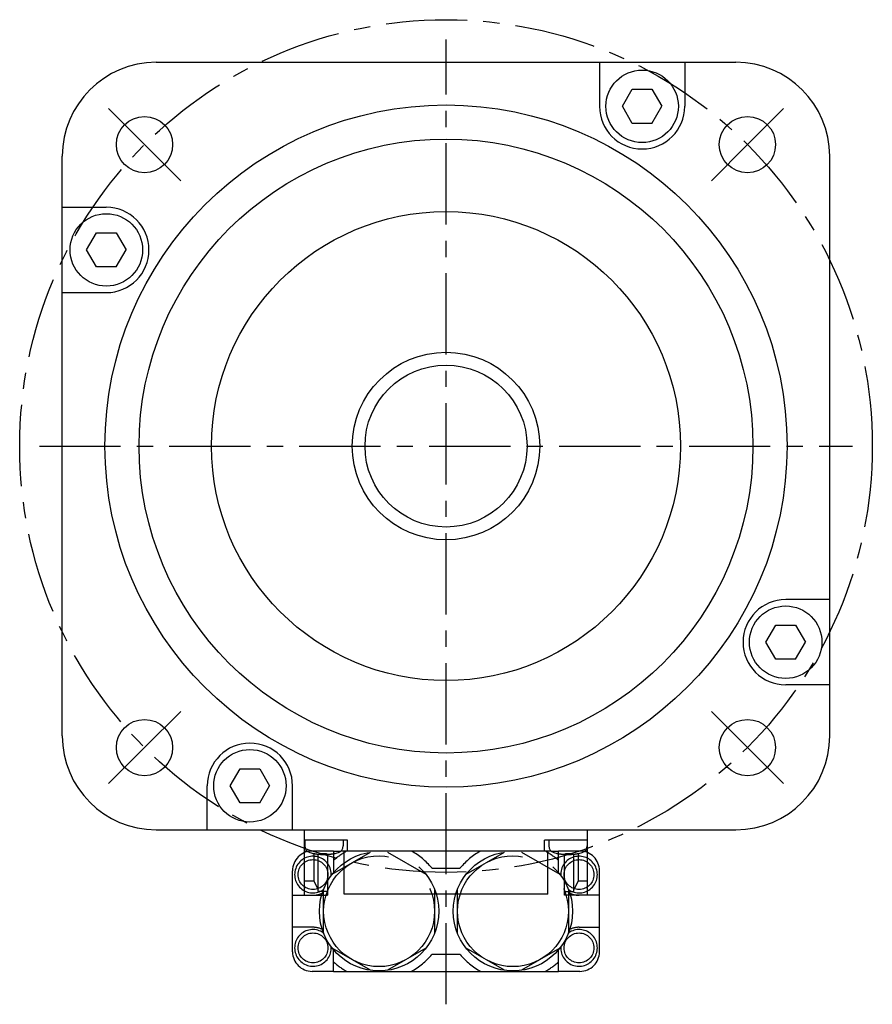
# Model space of a CAD drawing. Header units: millimetres. Extents: x 75 to 614, y 309 to 433.
# Tile 4 of 4: x 514 to 614, y 311 to 426. Entities that reach past the tile are written whole.
import ezdxf

# ---------------------------------------------------------------- set-up
doc = ezdxf.new("R2010")
doc.units = ezdxf.units.MM
doc.linetypes.add('CENTER', pattern=[50.8, 31.75, -6.35, 6.35, -6.35])
doc.linetypes.add('PHANTOM', pattern=[63.5, 31.75, -6.35, 6.35, -6.35, 6.35, -6.35])
doc.layers.add('CTR', color=2, linetype='CENTER')
doc.layers.add('PHANTOM', color=3, linetype='PHANTOM')

msp = doc.modelspace()

# ---------------------------------------------------------------- linework, layer by layer
for p, q in [((530.18, 421.12), (598.18, 421.12)), ((582.18, 421.12), (582.18, 415.96)), ((592.18, 421.12), (592.18, 415.96)), ((584.87, 415.96), (586.02, 417.96)), ((586.02, 417.96), (588.33, 417.96)), ((588.33, 417.96), (589.49, 415.96)), ((586.02, 413.96), (584.87, 415.96)), ((588.33, 413.96), (589.49, 415.96)), ((588.33, 413.96), (586.02, 413.96)), ((519.18, 342.12), (519.18, 410.12)), ((609.18, 342.12), (609.18, 410.12)), ((519.18, 404.12), (524.34, 404.12)), ((522.03, 399.12), (523.19, 401.12)), ((523.19, 401.12), (525.5, 401.12)), ((525.5, 401.12), (526.65, 399.12)), ((523.19, 397.12), (522.03, 399.12)), ((525.5, 397.12), (526.65, 399.12)), ((525.5, 397.12), (523.19, 397.12)), ((519.18, 394.12), (524.34, 394.12)), ((609.18, 358.12), (604.02, 358.12)), ((601.71, 353.12), (602.86, 355.12)), ((602.86, 355.12), (605.17, 355.12)), ((605.17, 355.12), (606.33, 353.12)), ((602.86, 351.12), (601.71, 353.12)), ((605.17, 351.12), (606.33, 353.12)), ((605.17, 351.12), (602.86, 351.12)), ((609.18, 348.12), (604.02, 348.12)), ((538.87, 336.28), (540.02, 338.28)), ((540.02, 338.28), (542.33, 338.28)), ((542.33, 338.28), (543.49, 336.28)), ((536.18, 331.12), (536.18, 336.28)), ((540.02, 334.28), (538.87, 336.28)), ((542.33, 334.28), (543.49, 336.28)), ((546.18, 331.12), (546.18, 336.28)), ((542.33, 334.28), (540.02, 334.28)), ((530.18, 331.12), (598.18, 331.12)), ((547.58, 323.47), (547.58, 331.12)), ((580.78, 323.47), (580.78, 331.12)), ((552.63, 329.92), (547.58, 329.92)), ((547.63, 329.92), (547.63, 329.23)), ((552.13, 329.92), (552.13, 329.23)), ((552.63, 328.62), (552.63, 329.92)), ((580.78, 329.92), (575.73, 329.92)), ((575.73, 328.62), (575.73, 329.92)), ((576.23, 329.92), (576.23, 329.23)), ((580.73, 329.92), (580.73, 329.23)), ((547.58, 328.62), (547.92, 328.62)), ((548.58, 328.36), (548.61, 328.36)), ((548.67, 328.35), (548.67, 325.08)), ((549.18, 323.87), (549.18, 328.27)), ((549.6, 328.36), (550.16, 328.36)), ((549.6, 328.27), (549.6, 328.36)), ((550.16, 328.36), (550.16, 328.27)), ((550.28, 328.24), (550.28, 323.47)), ((551.15, 328.36), (551.18, 328.36)), ((576.52, 328.62), (551.84, 328.62)), ((552.23, 323.57), (552.23, 328.62)), ((576.13, 323.57), (576.13, 328.62)), ((577.18, 328.36), (577.21, 328.36)), ((578.08, 323.47), (578.08, 328.24)), ((578.2, 328.36), (578.76, 328.36)), ((578.2, 328.27), (578.2, 328.36)), ((578.76, 328.36), (578.76, 328.27)), ((579.18, 323.87), (579.18, 328.27)), ((579.69, 328.35), (579.69, 325.08)), ((579.75, 328.36), (579.78, 328.36)), ((580.78, 328.62), (580.44, 328.62)), ((548.67, 325.08), (547.58, 325.08)), ((548.67, 325.08), (549.18, 324.13)), ((579.69, 325.08), (579.18, 324.13)), ((580.78, 325.08), (579.69, 325.08)), ((547.58, 323.47), (550.28, 323.47)), ((550.28, 323.87), (549.18, 323.87)), ((576.13, 323.57), (552.23, 323.57)), ((578.08, 323.87), (579.18, 323.87)), ((580.78, 323.47), (578.08, 323.47))]:
    msp.add_line(p, q)
for centre, radius in [((587.18, 415.96), 4.25), ((564.18, 376.12), 40), ((528.82, 411.47), 3.3), ((599.53, 411.47), 3.3), ((564.18, 376.12), 36), ((524.34, 399.12), 4.25), ((564.18, 376.12), 27.5), ((564.18, 376.12), 11), ((564.18, 376.12), 9.5), ((604.02, 353.12), 4.25), ((528.82, 340.76), 3.3), ((599.53, 340.76), 3.3), ((541.18, 336.28), 4.25)]:
    msp.add_circle(centre, radius)
for centre, radius, start, end in [((530.18, 410.12), 11, 90, 180), ((598.18, 410.12), 11, 0, 90), ((587.18, 415.96), 5, 180, 0), ((524.34, 399.12), 5, 270, 90), ((604.02, 353.12), 5, 90, 270), ((530.18, 342.12), 11, 180, 270), ((598.18, 342.12), 11, 270, 0), ((541.18, 336.28), 5, 0, 180), ((548.43, 329.23), 0.8, 180, 253.8086), ((551.33, 329.23), 0.8, 286.1914, 0), ((577.03, 329.23), 0.8, 180, 253.8086), ((579.93, 329.23), 0.8, 286.1914, 0), ((549.88, 334.22), 6, 253.8086, 286.1914), ((549.88, 334.22), 5.99, 257.7714, 263.1989), ((549.88, 334.22), 5.99, 276.8011, 282.2286), ((578.48, 334.22), 6, 253.8086, 286.1914), ((578.48, 334.22), 5.99, 257.7714, 263.1989), ((578.48, 334.22), 5.99, 276.8011, 282.2286)]:
    msp.add_arc(centre, radius, start, end)
for points, knots in [([(549.17, 328.27), (549.17, 328.27), (549.18, 328.27), (549.19, 328.27), (549.2, 328.27), (549.2, 328.27), (549.2, 328.27), (549.2, 328.26), (549.21, 328.26), (549.21, 328.26), (549.22, 328.26), (549.23, 328.26), (549.24, 328.26), (549.25, 328.26), (549.26, 328.26), (549.26, 328.26), (549.26, 328.26), (549.27, 328.26), (549.27, 328.26), (549.28, 328.26), (549.28, 328.26), (549.29, 328.26), (549.29, 328.26), (549.29, 328.26), (549.3, 328.26), (549.3, 328.26), (549.3, 328.26), (549.31, 328.26), (549.32, 328.26), (549.33, 328.26), (549.33, 328.26), (549.34, 328.26), (549.35, 328.26), (549.35, 328.26), (549.35, 328.25), (549.36, 328.25), (549.36, 328.25), (549.37, 328.25), (549.37, 328.25), (549.38, 328.25), (549.38, 328.25), (549.39, 328.25), (549.39, 328.25), (549.39, 328.25), (549.4, 328.25), (549.41, 328.25), (549.42, 328.25), (549.44, 328.25), (549.44, 328.25)], [0, 0, 0, 0, 0.0625, 0.09375, 0.125, 0.140625, 0.15625, 0.164062, 0.171875, 0.1875, 0.21875, 0.25, 0.28125, 0.3125, 0.328125, 0.335938, 0.34375, 0.359375, 0.375, 0.40625, 0.4375, 0.46875, 0.484375, 0.492188, 0.5, 0.507812, 0.515625, 0.53125, 0.5625, 0.59375, 0.625, 0.640625, 0.65625, 0.664062, 0.671875, 0.6875, 0.71875, 0.75, 0.78125, 0.8125, 0.828125, 0.835938, 0.84375, 0.859375, 0.875, 0.90625, 0.9375, 1, 1, 1, 1]), ([(549.44, 328.25), (549.44, 328.25), (549.45, 328.25), (549.46, 328.25), (549.46, 328.25), (549.46, 328.25), (549.47, 328.25), (549.47, 328.25), (549.48, 328.25), (549.48, 328.25), (549.49, 328.25), (549.49, 328.25), (549.5, 328.26), (549.5, 328.26), (549.5, 328.26), (549.51, 328.26), (549.51, 328.26), (549.51, 328.26), (549.51, 328.26), (549.52, 328.26), (549.52, 328.26), (549.53, 328.26), (549.53, 328.26), (549.54, 328.26), (549.54, 328.26), (549.55, 328.26), (549.55, 328.26), (549.55, 328.26), (549.56, 328.26), (549.56, 328.26), (549.56, 328.26), (549.57, 328.26), (549.57, 328.26), (549.57, 328.26), (549.58, 328.26), (549.59, 328.27), (549.6, 328.27), (549.6, 328.27)], [0, 0, 0, 0, 0.0625, 0.125, 0.15625, 0.171875, 0.1875, 0.21875, 0.25, 0.28125, 0.3125, 0.328125, 0.34375, 0.375, 0.40625, 0.4375, 0.46875, 0.484375, 0.5, 0.515625, 0.53125, 0.5625, 0.59375, 0.625, 0.65625, 0.671875, 0.6875, 0.71875, 0.75, 0.78125, 0.8125, 0.828125, 0.84375, 0.859375, 0.875, 0.9375, 1, 1, 1, 1]), ([(550.16, 328.27), (550.16, 328.27), (550.17, 328.27), (550.17, 328.27), (550.18, 328.27), (550.18, 328.26), (550.18, 328.26), (550.19, 328.26), (550.2, 328.26), (550.2, 328.26), (550.21, 328.26), (550.21, 328.26), (550.21, 328.26), (550.22, 328.26), (550.22, 328.26), (550.22, 328.26), (550.23, 328.26), (550.23, 328.26), (550.23, 328.26), (550.23, 328.26), (550.24, 328.26), (550.24, 328.26), (550.25, 328.26), (550.26, 328.26), (550.26, 328.26), (550.26, 328.25), (550.27, 328.25), (550.27, 328.25), (550.27, 328.25), (550.28, 328.25), (550.28, 328.25), (550.28, 328.25), (550.29, 328.25), (550.29, 328.25), (550.29, 328.25), (550.3, 328.25), (550.31, 328.25), (550.32, 328.25)], [0, 0, 0, 0, 0.0625, 0.125, 0.15625, 0.171875, 0.1875, 0.21875, 0.25, 0.28125, 0.3125, 0.328125, 0.34375, 0.375, 0.40625, 0.4375, 0.46875, 0.484375, 0.5, 0.515625, 0.53125, 0.5625, 0.59375, 0.625, 0.65625, 0.671875, 0.6875, 0.71875, 0.75, 0.78125, 0.8125, 0.828125, 0.84375, 0.859375, 0.875, 0.9375, 1, 1, 1, 1]), ([(550.32, 328.25), (550.32, 328.25), (550.33, 328.25), (550.34, 328.25), (550.34, 328.25), (550.35, 328.25), (550.35, 328.25), (550.35, 328.25), (550.35, 328.25), (550.36, 328.25), (550.37, 328.25), (550.38, 328.25), (550.39, 328.25), (550.4, 328.25), (550.4, 328.25), (550.41, 328.25), (550.41, 328.26), (550.41, 328.26), (550.42, 328.26), (550.42, 328.26), (550.43, 328.26), (550.43, 328.26), (550.44, 328.26), (550.44, 328.26), (550.44, 328.26), (550.45, 328.26), (550.45, 328.26), (550.45, 328.26), (550.46, 328.26), (550.47, 328.26), (550.48, 328.26), (550.49, 328.26), (550.49, 328.26), (550.5, 328.26), (550.5, 328.26), (550.5, 328.26), (550.51, 328.26), (550.51, 328.26), (550.52, 328.26), (550.53, 328.26), (550.53, 328.26), (550.53, 328.26), (550.54, 328.26), (550.54, 328.26), (550.55, 328.26), (550.56, 328.27), (550.57, 328.27), (550.58, 328.27), (550.59, 328.27)], [0, 0, 0, 0, 0.0625, 0.09375, 0.125, 0.140625, 0.15625, 0.164062, 0.171875, 0.1875, 0.21875, 0.25, 0.28125, 0.3125, 0.328125, 0.335938, 0.34375, 0.359375, 0.375, 0.40625, 0.4375, 0.46875, 0.484375, 0.492188, 0.5, 0.507812, 0.515625, 0.53125, 0.5625, 0.59375, 0.625, 0.640625, 0.65625, 0.664062, 0.671875, 0.6875, 0.71875, 0.75, 0.78125, 0.8125, 0.828125, 0.835938, 0.84375, 0.859375, 0.875, 0.90625, 0.9375, 1, 1, 1, 1]), ([(577.77, 328.27), (577.77, 328.27), (577.78, 328.27), (577.79, 328.27), (577.8, 328.27), (577.8, 328.27), (577.8, 328.27), (577.8, 328.26), (577.81, 328.26), (577.81, 328.26), (577.82, 328.26), (577.83, 328.26), (577.84, 328.26), (577.85, 328.26), (577.86, 328.26), (577.86, 328.26), (577.86, 328.26), (577.87, 328.26), (577.87, 328.26), (577.88, 328.26), (577.88, 328.26), (577.89, 328.26), (577.89, 328.26), (577.89, 328.26), (577.9, 328.26), (577.9, 328.26), (577.9, 328.26), (577.91, 328.26), (577.92, 328.26), (577.93, 328.26), (577.93, 328.26), (577.94, 328.26), (577.95, 328.26), (577.95, 328.26), (577.95, 328.25), (577.96, 328.25), (577.96, 328.25), (577.97, 328.25), (577.97, 328.25), (577.98, 328.25), (577.98, 328.25), (577.99, 328.25), (577.99, 328.25), (577.99, 328.25), (578, 328.25), (578.01, 328.25), (578.02, 328.25), (578.04, 328.25), (578.04, 328.25)], [0, 0, 0, 0, 0.0625, 0.09375, 0.125, 0.140625, 0.15625, 0.164062, 0.171875, 0.1875, 0.21875, 0.25, 0.28125, 0.3125, 0.328125, 0.335938, 0.34375, 0.359375, 0.375, 0.40625, 0.4375, 0.46875, 0.484375, 0.492188, 0.5, 0.507812, 0.515625, 0.53125, 0.5625, 0.59375, 0.625, 0.640625, 0.65625, 0.664062, 0.671875, 0.6875, 0.71875, 0.75, 0.78125, 0.8125, 0.828125, 0.835938, 0.84375, 0.859375, 0.875, 0.90625, 0.9375, 1, 1, 1, 1]), ([(578.04, 328.25), (578.04, 328.25), (578.05, 328.25), (578.06, 328.25), (578.06, 328.25), (578.06, 328.25), (578.07, 328.25), (578.07, 328.25), (578.08, 328.25), (578.08, 328.25), (578.09, 328.25), (578.09, 328.25), (578.1, 328.26), (578.1, 328.26), (578.1, 328.26), (578.11, 328.26), (578.11, 328.26), (578.11, 328.26), (578.11, 328.26), (578.12, 328.26), (578.12, 328.26), (578.13, 328.26), (578.13, 328.26), (578.14, 328.26), (578.14, 328.26), (578.15, 328.26), (578.15, 328.26), (578.15, 328.26), (578.16, 328.26), (578.16, 328.26), (578.16, 328.26), (578.17, 328.26), (578.17, 328.26), (578.17, 328.26), (578.18, 328.26), (578.19, 328.27), (578.2, 328.27), (578.2, 328.27)], [0, 0, 0, 0, 0.0625, 0.125, 0.15625, 0.171875, 0.1875, 0.21875, 0.25, 0.28125, 0.3125, 0.328125, 0.34375, 0.375, 0.40625, 0.4375, 0.46875, 0.484375, 0.5, 0.515625, 0.53125, 0.5625, 0.59375, 0.625, 0.65625, 0.671875, 0.6875, 0.71875, 0.75, 0.78125, 0.8125, 0.828125, 0.84375, 0.859375, 0.875, 0.9375, 1, 1, 1, 1]), ([(578.76, 328.27), (578.76, 328.27), (578.77, 328.27), (578.77, 328.27), (578.78, 328.27), (578.78, 328.26), (578.78, 328.26), (578.79, 328.26), (578.8, 328.26), (578.8, 328.26), (578.81, 328.26), (578.81, 328.26), (578.81, 328.26), (578.82, 328.26), (578.82, 328.26), (578.82, 328.26), (578.83, 328.26), (578.83, 328.26), (578.83, 328.26), (578.83, 328.26), (578.84, 328.26), (578.84, 328.26), (578.85, 328.26), (578.86, 328.26), (578.86, 328.26), (578.86, 328.25), (578.87, 328.25), (578.87, 328.25), (578.87, 328.25), (578.88, 328.25), (578.88, 328.25), (578.88, 328.25), (578.89, 328.25), (578.89, 328.25), (578.89, 328.25), (578.9, 328.25), (578.91, 328.25), (578.92, 328.25)], [0, 0, 0, 0, 0.0625, 0.125, 0.15625, 0.171875, 0.1875, 0.21875, 0.25, 0.28125, 0.3125, 0.328125, 0.34375, 0.375, 0.40625, 0.4375, 0.46875, 0.484375, 0.5, 0.515625, 0.53125, 0.5625, 0.59375, 0.625, 0.65625, 0.671875, 0.6875, 0.71875, 0.75, 0.78125, 0.8125, 0.828125, 0.84375, 0.859375, 0.875, 0.9375, 1, 1, 1, 1]), ([(578.92, 328.25), (578.92, 328.25), (578.93, 328.25), (578.94, 328.25), (578.94, 328.25), (578.95, 328.25), (578.95, 328.25), (578.95, 328.25), (578.95, 328.25), (578.96, 328.25), (578.97, 328.25), (578.98, 328.25), (578.99, 328.25), (579, 328.25), (579, 328.25), (579.01, 328.25), (579.01, 328.26), (579.01, 328.26), (579.02, 328.26), (579.02, 328.26), (579.03, 328.26), (579.03, 328.26), (579.04, 328.26), (579.04, 328.26), (579.04, 328.26), (579.05, 328.26), (579.05, 328.26), (579.05, 328.26), (579.06, 328.26), (579.07, 328.26), (579.08, 328.26), (579.09, 328.26), (579.09, 328.26), (579.1, 328.26), (579.1, 328.26), (579.1, 328.26), (579.11, 328.26), (579.11, 328.26), (579.12, 328.26), (579.13, 328.26), (579.13, 328.26), (579.13, 328.26), (579.14, 328.26), (579.14, 328.26), (579.15, 328.26), (579.16, 328.27), (579.17, 328.27), (579.18, 328.27), (579.19, 328.27)], [0, 0, 0, 0, 0.0625, 0.09375, 0.125, 0.140625, 0.15625, 0.164062, 0.171875, 0.1875, 0.21875, 0.25, 0.28125, 0.3125, 0.328125, 0.335938, 0.34375, 0.359375, 0.375, 0.40625, 0.4375, 0.46875, 0.484375, 0.492188, 0.5, 0.507812, 0.515625, 0.53125, 0.5625, 0.59375, 0.625, 0.640625, 0.65625, 0.664062, 0.671875, 0.6875, 0.71875, 0.75, 0.78125, 0.8125, 0.828125, 0.835938, 0.84375, 0.859375, 0.875, 0.90625, 0.9375, 1, 1, 1, 1])]:
    msp.add_open_spline(points, degree=3, knots=knots)
at = {"layer": 'CTR', "ltscale": 0.3}
for p, q in [((564.18, 310.66), (564.18, 423.81)), ((528.82, 411.47), (524.59, 415.71)), ((599.53, 411.47), (603.77, 415.71)), ((528.82, 411.47), (533.06, 407.24)), ((599.53, 411.47), (595.3, 407.24)), ((516.49, 376.12), (611.87, 376.12)), ((528.82, 340.76), (533.06, 345)), ((599.53, 340.76), (595.3, 345)), ((528.82, 340.76), (524.59, 336.53)), ((599.53, 340.76), (603.77, 336.53))]:
    msp.add_line(p, q, dxfattribs=at)
msp.add_circle((564.18, 376.12), 50, dxfattribs=at)
at = {"layer": 'PHANTOM'}
for p, q in [((550.98, 328.62), (548.48, 328.62)), ((550.83, 325.9), (555.33, 328.5)), ((550.98, 328.62), (551.84, 328.62)), ((550.98, 328.62), (550.98, 326.08)), ((557.33, 328.5), (561.83, 325.9)), ((566.53, 325.9), (571.03, 328.5)), ((573.03, 328.5), (577.53, 325.9)), ((576.52, 328.62), (577.38, 328.62)), ((579.88, 328.62), (577.38, 328.62)), ((577.38, 326.08), (577.38, 328.62)), ((546.18, 316.82), (546.18, 326.32)), ((562.51, 326.64), (565.84, 326.64)), ((582.18, 316.82), (582.18, 326.32)), ((546.18, 323.44), (548.58, 323.44)), ((549.83, 318.97), (549.83, 324.17)), ((562.83, 324.17), (562.83, 318.97)), ((565.53, 318.97), (565.53, 324.17)), ((578.53, 324.17), (578.53, 318.97)), ((582.18, 323.44), (579.78, 323.44)), ((548.58, 319.69), (546.18, 319.69)), ((579.78, 319.69), (582.18, 319.69)), ((555.33, 314.64), (550.83, 317.24)), ((550.98, 314.52), (550.98, 317.06)), ((561.83, 317.24), (557.33, 314.64)), ((565.84, 316.49), (562.51, 316.49)), ((571.03, 314.64), (566.53, 317.24)), ((577.53, 317.24), (573.03, 314.64)), ((577.38, 314.52), (577.38, 317.06)), ((550.98, 314.52), (548.48, 314.52)), ((550.98, 314.52), (577.38, 314.52)), ((579.88, 314.52), (577.38, 314.52))]:
    msp.add_line(p, q, dxfattribs=at)
for centre, radius in [((556.33, 321.57), 7), ((556.33, 321.57), 6.5), ((572.03, 321.57), 7), ((572.03, 321.57), 6.5), ((548.58, 325.87), 1.75), ((579.78, 325.87), 1.75), ((548.58, 317.27), 1.75), ((579.78, 317.27), 1.75)]:
    msp.add_circle(centre, radius, dxfattribs=at)
for centre, radius, start, end in [((548.48, 326.32), 2.3, 90, 180), ((548.58, 325.87), 2.15, 356.9354, 304.8988), ((556.33, 321.57), 8, 118.2065, 131.9707), ((556.33, 321.57), 8, 39.3736, 61.7935), ((572.03, 321.57), 8, 118.2065, 140.6264), ((572.03, 321.57), 8, 48.0293, 61.7935), ((579.78, 325.87), 2.15, 235.1012, 183.0646), ((579.88, 326.32), 2.3, 0, 90), ((548.58, 325.84), 2.4, 270, 296.823), ((579.78, 325.84), 2.4, 243.177, 270), ((548.58, 317.27), 2.15, 55.1012, 3.0646), ((548.58, 317.29), 2.4, 63.177, 90), ((579.78, 317.27), 2.15, 176.9354, 124.8988), ((579.78, 317.29), 2.4, 90, 116.823), ((548.48, 316.82), 2.3, 180, 270), ((556.33, 321.57), 8, 298.2065, 320.6264), ((572.03, 321.57), 8, 219.3736, 241.7935), ((579.88, 316.82), 2.3, 270, 0), ((556.33, 321.57), 8, 228.0293, 241.7935), ((572.03, 321.57), 8, 298.2065, 311.9707)]:
    msp.add_arc(centre, radius, start, end, dxfattribs=at)

doc.saveas('drawing.dxf')
